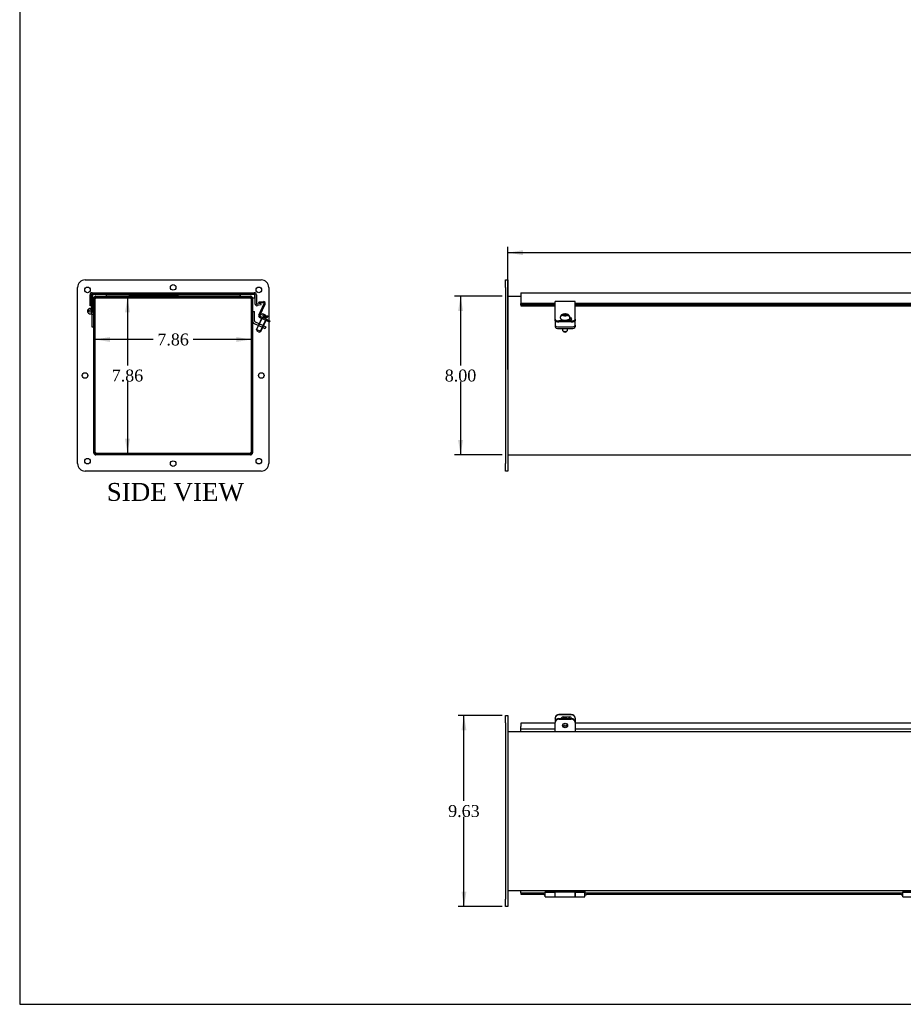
# Model space of a CAD drawing. Header units: inches. Extents: x 1 to 150, y -1 to 99.
# Tile 1 of 9: x 1 to 45, y 0 to 50. Entities that reach past the tile are written whole.
import ezdxf
from ezdxf.enums import TextEntityAlignment as Align
from ezdxf.lldxf.tags import DXFTag

# ---------------------------------------------------------------- set-up
doc = ezdxf.new("R2010")
doc.units = ezdxf.units.IN
doc.header["$MEASUREMENT"] = 0
for name, color, linetype in [('COM40176', 7, 'Continuous'), ('COM52631', 7, 'Continuous'), ('COM70666-3', 7, 'Continuous'), ('COM70693-17', 7, 'Continuous'), ('COM70694-17', 7, 'Continuous'), ('COM70695-3', 7, 'Continuous'), ('Default', 7, 'Continuous'), ('GSK10522', 7, 'Continuous'), ('GSK11095', 7, 'Continuous'), ('HNG86641-1', 7, 'Continuous'), ('HNG86641-2', 7, 'Continuous'), ('HNG86641-3', 7, 'Continuous'), ('QLB30081', 7, 'Continuous'), ('SCS19420', 7, 'Continuous')]:
    doc.layers.add(name, color=color, linetype=linetype)
doc.styles.add('SEACAD_Times_New_Roman', font='times.ttf')
tags = doc.linetypes.add('HIDDEN2', pattern=[0.1875, 0.125, -0.0625]).pattern_tags.tags
tags[6:7] = [DXFTag(74, 4), DXFTag(75, 0), DXFTag(340, '0'), DXFTag(46, 0.0), DXFTag(50, 0.0), DXFTag(44, 0.0), DXFTag(45, 0.0)]
tags[4:5] = [DXFTag(74, 4), DXFTag(75, 0), DXFTag(340, '0'), DXFTag(46, 0.0), DXFTag(50, 0.0), DXFTag(44, 0.0), DXFTag(45, 0.0)]
doc.dimstyles.new('HAMMOND_(STH_-_120x80)', dxfattribs={"dimtxt": 0.6, "dimasz": 0.75, "dimexe": 0.3, "dimexo": 0.3, "dimgap": 0.15, "dimtad": 0, "dimtih": 1, "dimtoh": 1, "dimzin": 0, "dimdsep": 46, "dimtxsty": 'SEACAD_Times_New_Roman', "dimblk1": '_SE_FILLED', "dimblk2": '_SE_FILLED', "dimsah": 1, "dimcen": 0.3, "dimadec": 0, "dimazin": 0, "dimtfac": 0.8, "dimtofl": 0, "dimtmove": 0, "dimatfit": 3, "dimfxl": 1, "dimtolj": 1, "dimtzin": 0, "dimarcsym": 0})

# ---------------------------------------------------------------- blocks, each defined once
blk = doc.blocks.new('SE')
at = {"layer": 'COM40176', "color": 7, "linetype": 'Continuous'}
for p, q in [((27.602, 35.578), (27.602, 35.701)), ((28.602, 35.701), (27.602, 35.701)), ((27.602, 34.998), (27.602, 35.578)), ((28.602, 35.578), (28.602, 35.701)), ((28.602, 34.998), (28.602, 35.578)), ((27.602, 34.96), (27.602, 34.998)), ((27.602, 34.811), (27.602, 34.96)), ((27.602, 34.76), (27.602, 34.811)), ((28.414, 34.732), (27.79, 34.732)), ((28.208, 34.778), (28.306, 34.778)), ((28.602, 34.96), (28.602, 34.998)), ((28.602, 34.811), (28.602, 34.96)), ((28.602, 34.811), (28.602, 34.76)), ((28.414, 34.68), (27.79, 34.68))]:
    blk.add_line(p, q, dxfattribs=at)
for centre, major_axis, start_param, end_param in [((27.79, 34.811), (-0.188, 0), 0, 1.570796), ((27.79, 34.76), (0.188, 0), 3.141593, 4.712389), ((28.025, 34.838), (0.14, 0), 3.302527, 4.422865), ((28.025, 34.786), (0.14, 0), -3.657596, -3.591638), ((28.306, 34.838), (-0.14, 0), 1.570796, 4.449588), ((28.306, 34.786), (-0.14, 0), 3.591638, 4.539235), ((28.414, 34.811), (-0.188, 0), 1.570796, 3.141593), ((28.414, 34.76), (0.188, 0), 4.712389, 6.283185)]:
    blk.add_ellipse(centre, major_axis=major_axis, ratio=0.422618, start_param=start_param, end_param=end_param, dxfattribs=at)
at = {"layer": 'COM52631', "color": 7, "linetype": 'Continuous'}
for p, q in [((27.602, 34.727), (27.602, 34.76)), ((27.602, 34.727), (27.602, 34.684)), ((28.602, 34.76), (28.602, 34.727)), ((28.602, 34.684), (28.602, 34.727)), ((27.602, 34.684), (27.602, 34.511)), ((27.602, 34.511), (27.602, 34.425)), ((27.79, 34.432), (28.414, 34.432)), ((27.79, 34.346), (28.414, 34.346)), ((28.602, 34.511), (28.602, 34.684)), ((28.602, 34.511), (28.602, 34.425))]:
    blk.add_line(p, q, dxfattribs=at)
for centre, start_param, end_param in [((27.79, 34.511), 0, 1.570796), ((27.79, 34.425), 0, 1.570796), ((28.414, 34.511), 1.570796, 3.141593), ((28.414, 34.425), 1.570796, 3.141593)]:
    blk.add_ellipse(centre, major_axis=(-0.188, 0), ratio=0.422618, start_param=start_param, end_param=end_param, dxfattribs=at)
at = {"layer": 'COM70666-3', "color": 7, "linetype": 'Continuous'}
for p, q in [((25.102, 36.793), (25.227, 36.793)), ((25.102, 36.418), (25.102, 36.793)), ((25.227, 36.793), (25.227, 36.418)), ((25.102, 36.418), (25.102, 27.543)), ((25.227, 36.418), (25.227, 27.543)), ((25.102, 27.168), (25.102, 27.543)), ((25.227, 27.543), (25.227, 27.168)), ((25.227, 27.168), (25.102, 27.168))]:
    blk.add_line(p, q, dxfattribs=at)
at = {"layer": 'COM70693-17', "color": 7, "linetype": 'Continuous'}
for p, q in [((25.227, 35.98), (25.868, 35.98)), ((25.227, 27.98), (84.977, 27.98))]:
    blk.add_line(p, q, dxfattribs=at)
at = {"layer": 'COM70694-17', "color": 7, "linetype": 'Continuous'}
for p, q in [((25.868, 36.152), (25.868, 36.044)), ((25.868, 36.152), (84.336, 36.152)), ((25.868, 36.044), (25.868, 35.613)), ((25.868, 35.543), (25.868, 35.613)), ((27.602, 35.613), (25.868, 35.613)), ((27.602, 35.543), (25.868, 35.543)), ((25.868, 35.543), (25.868, 35.499)), ((25.868, 35.499), (25.868, 35.496)), ((25.868, 35.496), (27.602, 35.496)), ((45.602, 35.613), (28.602, 35.613)), ((45.602, 35.543), (28.602, 35.543)), ((28.602, 35.496), (45.602, 35.496))]:
    blk.add_line(p, q, dxfattribs=at)
at = {"layer": 'SCS19420', "color": 7, "linetype": 'Continuous'}
for p, q in [((27.862, 34.91), (27.862, 34.883)), ((27.977, 34.783), (27.977, 34.782)), ((27.987, 35.004), (28.042, 35.004)), ((28.042, 35.034), (27.988, 35.034)), ((28.042, 35.034), (28.067, 35.045)), ((28.042, 35.004), (28.042, 35.034)), ((28.067, 34.994), (28.042, 35.004)), ((28.067, 35.072), (28.067, 35.067)), ((28.067, 35.067), (28.067, 35.045)), ((28.067, 35.045), (28.067, 34.994)), ((28.137, 35.004), (28.067, 35.004)), ((28.067, 34.994), (28.067, 34.97)), ((28.067, 34.97), (28.067, 34.966)), ((28.126, 34.983), (28.076, 34.983)), ((28.076, 34.983), (28.076, 34.966)), ((28.126, 34.966), (28.126, 34.983)), ((28.137, 35.067), (28.137, 35.072)), ((28.137, 35.045), (28.137, 35.067)), ((28.137, 34.994), (28.137, 35.045)), ((28.137, 35.045), (28.162, 35.034)), ((28.162, 35.004), (28.137, 34.994)), ((28.137, 34.97), (28.137, 34.994)), ((28.137, 34.966), (28.137, 34.97)), ((28.217, 35.034), (28.162, 35.034)), ((28.162, 35.034), (28.162, 35.004)), ((28.162, 35.004), (28.218, 35.004)), ((28.227, 34.778), (28.227, 34.783)), ((28.342, 34.883), (28.342, 34.91)), ((27.977, 34.346), (27.977, 34.253)), ((27.992, 34.228), (28.045, 34.185)), ((28.16, 34.185), (28.213, 34.228)), ((28.227, 34.253), (28.227, 34.346))]:
    blk.add_line(p, q, dxfattribs=at)
for centre, radius, start, end in [((27.942, 34.938), 0.0735, 149.9293, 161.3205), ((27.984, 34.88), 0.124, 88.5198, 148.2838), ((27.984, 34.91), 0.124, 88.2628, 148.3529), ((28.102, 33.177), 1.895, 88.9416, 91.0584), ((28.102, 32.256), 2.71, 89.26, 90.74), ((28.22, 34.909), 0.125, 31.9987, 91.3856), ((28.221, 34.881), 0.124, 31.5487, 91.6477), ((28.262, 34.938), 0.0735, 18.6805, 30.0697)]:
    blk.add_arc(centre, radius, start, end, dxfattribs=at)
for centre, major_axis, start_param, end_param in [((28.102, 34.951), (0.231, 0), 3.027001, 3.243651), ((28.102, 34.951), (-0.231, 0), 3.039534, 3.256184), ((28.102, 34.253), (-0.125, 0), 0, 3.141593), ((28.102, 34.198), (0.065, 0), 3.626705, 5.798073)]:
    blk.add_ellipse(centre, major_axis=major_axis, ratio=0.422618, start_param=start_param, end_param=end_param, dxfattribs=at)
for points, knots in [([(27.862, 34.883), (27.863, 34.877), (27.863, 34.867), (27.871, 34.848), (27.884, 34.831), (27.904, 34.814), (27.929, 34.8), (27.961, 34.787), (27.996, 34.777), (28.034, 34.771), (28.074, 34.767), (28.114, 34.766), (28.155, 34.769), (28.193, 34.774), (28.23, 34.783), (28.263, 34.794), (28.291, 34.808), (28.314, 34.824), (28.33, 34.843), (28.34, 34.862), (28.343, 34.876), (28.342, 34.883), (28.342, 34.884)], [0, 0, 0, 0, 0.0314968, 0.0780348, 0.1259073, 0.1778153, 0.2334197, 0.2900735, 0.346189, 0.4017558, 0.4569688, 0.5120133, 0.567049, 0.6221908, 0.6775999, 0.7334918, 0.7901479, 0.8478446, 0.8987181, 0.9454659, 0.9901497, 0.9938703, 0.9938703, 0.9938703, 0.9938703]), ([(28.329, 34.971), (28.325, 34.979), (28.316, 34.994), (28.298, 35.015), (28.276, 35.034), (28.249, 35.05), (28.218, 35.063), (28.182, 35.073), (28.143, 35.079), (28.103, 35.081), (28.063, 35.079), (28.024, 35.073), (27.986, 35.063), (27.953, 35.049), (27.924, 35.031), (27.901, 35.01), (27.883, 34.985), (27.87, 34.958), (27.863, 34.932), (27.863, 34.917), (27.863, 34.91)], [0.0958088, 0.0958088, 0.0958088, 0.0958088, 0.1344576, 0.1781801, 0.2233189, 0.271753, 0.3253896, 0.3839445, 0.4424351, 0.4995576, 0.5564035, 0.6142762, 0.6748626, 0.7335657, 0.7862632, 0.8345932, 0.8808801, 0.9262522, 0.9712833, 1, 1, 1, 1]), ([(27.878, 34.945), (27.877, 34.943), (27.876, 34.941), (27.873, 34.939), (27.873, 34.939), (27.872, 34.941)], [0, 0, 0, 0, 0.5, 0.5, 1, 1, 1, 1]), ([(28.332, 34.941), (28.332, 34.939), (28.331, 34.939), (28.329, 34.941), (28.328, 34.943), (28.326, 34.945)], [0, 0, 0, 0, 0.5, 0.5, 1, 1, 1, 1]), ([(28.342, 34.91), (28.342, 34.921), (28.34, 34.939), (28.335, 34.957), (28.331, 34.965)], [0, 0, 0, 0, 0.04548396, 0.08634416, 0.08634416, 0.08634416, 0.08634416])]:
    blk.add_open_spline(points, degree=3, knots=knots, dxfattribs=at)
blk = doc.blocks.new('SE1')
at = {"layer": 'COM40176', "color": 7, "linetype": 'Continuous'}
for p, q in [((28.414, 14.911), (27.79, 14.911)), ((28.414, 14.887), (27.79, 14.887)), ((27.602, 14.717), (27.602, 14.741)), ((27.602, 14.717), (27.602, 14.54)), ((28.025, 14.788), (28.306, 14.788)), ((28.602, 14.741), (28.602, 14.717)), ((28.602, 14.717), (28.602, 14.54))]:
    blk.add_line(p, q, dxfattribs=at)
for centre, major_axis, start_param, end_param in [((27.79, 14.741), (-0.188, 0), 4.712389, 6.283185), ((27.79, 14.717), (0.188, 0), 1.570796, 3.141593), ((28.414, 14.741), (-0.188, 0), 3.141593, 4.712389), ((28.414, 14.717), (0.188, 0), 0, 1.570796), ((28.025, 14.66), (0.14, 0), 1.570796, 2.738543), ((28.306, 14.66), (-0.14, 0), 3.53534, 4.712389)]:
    blk.add_ellipse(centre, major_axis=major_axis, ratio=0.906308, start_param=start_param, end_param=end_param, dxfattribs=at)
at = {"layer": 'COM52631', "color": 7, "linetype": 'Continuous'}
for p, q in [((27.602, 14.54), (27.602, 14.5)), ((27.602, 14.129), (27.602, 14.5)), ((27.79, 14.71), (28.414, 14.71)), ((27.79, 14.67), (28.414, 14.67)), ((28.602, 14.54), (28.602, 14.5)), ((28.602, 14.5), (28.602, 14.129)), ((27.602, 14.047), (27.602, 14.129)), ((28.602, 14.129), (28.602, 14.047))]:
    blk.add_line(p, q, dxfattribs=at)
for centre, start_param, end_param in [((27.79, 14.54), 4.712389, 6.283185), ((27.79, 14.5), 4.712389, 6.283185), ((28.414, 14.54), 3.141593, 4.712389), ((28.414, 14.5), 3.141593, 4.712389)]:
    blk.add_ellipse(centre, major_axis=(-0.188, 0), ratio=0.906308, start_param=start_param, end_param=end_param, dxfattribs=at)
at = {"layer": 'COM70666-3', "color": 7, "linetype": 'Continuous'}
for p, q in [((25.102, 14.484), (25.102, 14.859)), ((25.102, 14.859), (25.227, 14.859)), ((25.102, 14.484), (25.102, 5.609)), ((25.227, 14.859), (25.227, 14.484)), ((25.227, 14.484), (25.227, 5.609)), ((25.102, 5.234), (25.102, 5.609)), ((25.227, 5.609), (25.227, 5.234)), ((25.227, 5.234), (25.102, 5.234))]:
    blk.add_line(p, q, dxfattribs=at)
at = {"layer": 'COM70693-17', "color": 7, "linetype": 'Continuous'}
for p, q in [((25.227, 14.047), (84.977, 14.047)), ((25.227, 6.047), (84.977, 6.047))]:
    blk.add_line(p, q, dxfattribs=at)
at = {"layer": 'COM70694-17', "color": 7, "linetype": 'Continuous'}
for p, q in [((27.602, 14.471), (25.868, 14.471)), ((25.868, 14.471), (25.868, 14.297)), ((45.602, 14.471), (28.602, 14.471)), ((25.868, 14.163), (25.868, 14.297)), ((27.602, 14.163), (25.868, 14.163)), ((45.602, 14.163), (28.602, 14.163)), ((25.868, 5.932), (27.072, 5.932)), ((25.868, 5.932), (25.868, 5.86)), ((25.868, 5.86), (27.028, 5.86)), ((27.072, 5.932), (27.09, 5.932)), ((27.072, 5.932), (27.072, 5.93)), ((29.115, 5.932), (29.132, 5.932)), ((29.132, 5.932), (45.072, 5.932)), ((29.132, 5.93), (29.132, 5.932)), ((29.177, 5.86), (45.028, 5.86)), ((45.072, 5.932), (45.09, 5.932)), ((45.072, 5.932), (45.072, 5.93))]:
    blk.add_line(p, q, dxfattribs=at)
at = {"layer": 'GSK11095', "color": 7, "linetype": 'Continuous'}
for p, q in [((25.868, 14.047), (25.868, 14.163)), ((25.868, 5.932), (25.868, 6.047))]:
    blk.add_line(p, q, dxfattribs=at)
at = {"layer": 'HNG86641-1', "color": 7, "linetype": 'Continuous'}
for p, q in [((27.606, 5.732), (27.606, 5.963)), ((28.598, 5.963), (28.598, 5.732)), ((27.598, 5.932), (27.606, 5.932)), ((27.606, 5.732), (28.598, 5.732)), ((28.598, 5.932), (28.606, 5.932))]:
    blk.add_line(p, q, dxfattribs=at)
at = {"layer": 'HNG86641-2', "color": 7, "linetype": 'Continuous'}
for p, q in [((27.102, 6.047), (27.102, 5.972)), ((27.102, 5.972), (27.102, 5.953)), ((27.102, 5.972), (29.102, 5.972)), ((27.102, 5.732), (27.102, 5.953)), ((27.102, 5.953), (27.598, 5.953)), ((28.606, 5.963), (27.598, 5.963)), ((27.598, 5.963), (27.598, 5.953)), ((27.598, 5.732), (27.598, 5.953)), ((28.606, 5.953), (28.606, 5.963)), ((28.606, 5.953), (29.102, 5.953)), ((28.606, 5.953), (28.606, 5.732)), ((29.102, 6.047), (29.102, 5.972)), ((29.102, 5.972), (29.102, 5.953)), ((29.102, 5.732), (29.102, 5.953)), ((45.102, 6.047), (45.102, 5.972)), ((45.102, 5.972), (45.102, 5.953)), ((45.102, 5.972), (47.102, 5.972)), ((45.102, 5.732), (45.102, 5.953)), ((45.102, 5.953), (45.598, 5.953)), ((27.102, 5.732), (27.598, 5.732)), ((28.606, 5.732), (29.102, 5.732)), ((45.102, 5.732), (45.598, 5.732))]:
    blk.add_line(p, q, dxfattribs=at)
at = {"layer": 'HNG86641-3', "color": 7, "linetype": 'Continuous'}
for p, q in [((27.102, 5.932), (27.09, 5.932)), ((27.09, 5.807), (27.102, 5.807)), ((27.606, 5.932), (27.598, 5.932)), ((27.598, 5.807), (27.606, 5.807)), ((28.606, 5.932), (28.598, 5.932)), ((28.598, 5.807), (28.606, 5.807)), ((29.115, 5.932), (29.102, 5.932)), ((29.102, 5.807), (29.115, 5.807)), ((45.102, 5.932), (45.09, 5.932)), ((45.09, 5.807), (45.102, 5.807))]:
    blk.add_line(p, q, dxfattribs=at)
for centre, start, end in [((27.09, 5.87), 90, 180), ((27.09, 5.87), 180, 270), ((29.115, 5.87), 270, 90), ((45.09, 5.87), 90, 180), ((45.09, 5.87), 180, 270)]:
    blk.add_arc(centre, 0.0625, start, end, dxfattribs=at)
at = {"layer": 'SCS19420', "color": 7, "linetype": 'Continuous'}
for centre, major_axis in [((28.102, 14.351), (-0.125, 0)), ((28.102, 14.326), (0.065, 0))]:
    blk.add_ellipse(centre, major_axis=major_axis, ratio=0.906308, dxfattribs=at)
for centre, major_axis, start_param, end_param in [((28.102, 14.635), (-0.125, 0), 3.873413, 5.551365), ((28.102, 14.647), (0.24, 0), 0.295405, 0.703549)]:
    blk.add_ellipse(centre, major_axis=major_axis, ratio=0.906308, start_param=start_param, end_param=end_param, dxfattribs=at)
blk.add_open_spline([(28.336, 14.71), (28.335, 14.717), (28.329, 14.736), (28.318, 14.762), (28.306, 14.781), (28.301, 14.788)], degree=3, knots=[0.0702164, 0.0702164, 0.0702164, 0.0702164, 0.0960753, 0.1499575, 0.1866086, 0.1866086, 0.1866086, 0.1866086], dxfattribs=at)
blk = doc.blocks.new('SE3')
at = {"layer": 'COM40176', "color": 7, "linetype": 'HIDDEN2'}
for p, q in [((12.679, 35.022), (12.95, 35.602)), ((12.916, 35.7), (12.691, 35.681)), ((12.696, 35.624), (12.691, 35.681)), ((12.921, 35.644), (12.696, 35.624)), ((12.731, 34.998), (13.001, 35.578)), ((13.039, 34.76), (12.721, 34.908)), ((13.063, 34.811), (12.745, 34.96)), ((12.855, 34.845), (12.879, 34.897)), ((13.182, 34.693), (13.039, 34.76)), ((13.063, 34.811), (13.182, 34.756)), ((13.11, 34.727), (13.134, 34.778))]:
    blk.add_line(p, q, dxfattribs=at)
at = {"layer": 'COM40176', "color": 7, "linetype": 'Continuous'}
for p, q in [((13.182, 34.756), (13.233, 34.732)), ((13.233, 34.732), (13.209, 34.68)), ((13.209, 34.68), (13.182, 34.693))]:
    blk.add_line(p, q, dxfattribs=at)
at = {"layer": 'COM40176', "color": 7, "linetype": 'HIDDEN2'}
for centre, radius, start, end in [((12.923, 35.615), 0.086, 335, 95), ((12.923, 35.615), 0.029, 335, 95), ((12.757, 34.986), 0.086, 155, 245), ((12.757, 34.986), 0.029, 155, 245)]:
    blk.add_arc(centre, radius, start, end, dxfattribs=at)
at = {"layer": 'COM52631', "color": 7, "linetype": 'HIDDEN2'}
for p, q in [((12.369, 35.199), (12.464, 35.199)), ((12.464, 34.727), (12.464, 35.199)), ((12.452, 34.598), (12.822, 34.425)), ((12.492, 34.684), (12.862, 34.511)), ((12.709, 34.582), (12.669, 34.496)), ((12.822, 34.425), (12.992, 34.346)), ((12.862, 34.511), (13.032, 34.432)), ((12.862, 34.406), (12.902, 34.492)), ((13.032, 34.432), (12.992, 34.346))]:
    blk.add_line(p, q, dxfattribs=at)
for radius in [0.143, 0.048]:
    blk.add_arc((12.512, 34.727), radius, 180, 245, dxfattribs=at)
at = {"layer": 'COM70666-3', "color": 7, "linetype": 'Continuous'}
for p, q in [((3.932, 36.793), (12.807, 36.793)), ((3.557, 27.543), (3.557, 36.418)), ((13.182, 36.418), (13.182, 27.543)), ((4.401, 28.074), (4.401, 35.886)), ((4.463, 35.949), (12.275, 35.949)), ((12.338, 35.886), (12.338, 28.074)), ((12.275, 28.012), (4.463, 28.012)), ((12.807, 27.168), (3.932, 27.168))]:
    blk.add_line(p, q, dxfattribs=at)
for centre in [(4.057, 36.293), (8.369, 36.418), (12.682, 36.293), (3.932, 31.98), (12.807, 31.98), (4.057, 27.668), (12.682, 27.668), (8.369, 27.543)]:
    blk.add_circle(centre, 0.141, dxfattribs=at)
for centre, radius, start, end in [((3.932, 36.418), 0.375, 90, 180), ((12.807, 36.418), 0.375, 0, 90), ((4.463, 35.886), 0.0625, 90, 180), ((12.275, 35.886), 0.0625, 0, 90), ((4.463, 28.074), 0.0625, 180, 270), ((12.275, 28.074), 0.0625, 270, 0), ((3.932, 27.543), 0.375, 180, 270), ((12.807, 27.543), 0.375, 270, 0)]:
    blk.add_arc(centre, radius, start, end, dxfattribs=at)
at = {"layer": 'COM70693-17', "color": 7, "linetype": 'HIDDEN2'}
for p, q in [((4.369, 28.088), (4.369, 35.872)), ((4.477, 35.98), (4.994, 35.98)), ((4.994, 35.949), (4.994, 35.98)), ((11.744, 35.98), (12.261, 35.98)), ((11.744, 35.949), (11.744, 35.98)), ((12.369, 35.872), (12.369, 28.088)), ((12.261, 27.98), (4.477, 27.98))]:
    blk.add_line(p, q, dxfattribs=at)
at = {"layer": 'COM70693-17', "color": 7, "linetype": 'Continuous'}
for p, q in [((4.441, 28.088), (4.441, 35.872)), ((4.477, 35.908), (4.994, 35.908)), ((4.994, 35.908), (4.994, 35.949)), ((11.744, 35.908), (11.744, 35.949)), ((11.744, 35.908), (12.261, 35.908)), ((12.297, 35.872), (12.297, 28.088)), ((12.261, 28.052), (4.477, 28.052))]:
    blk.add_line(p, q, dxfattribs=at)
at = {"layer": 'COM70693-17', "color": 7, "linetype": 'HIDDEN2'}
for centre, start, end in [((4.477, 35.872), 90, 180), ((12.261, 35.872), 0, 90), ((4.477, 28.088), 180, 270), ((12.261, 28.088), 270, 0)]:
    blk.add_arc(centre, 0.108, start, end, dxfattribs=at)
at = {"layer": 'COM70693-17', "color": 7, "linetype": 'Continuous'}
for centre, start, end in [((4.477, 35.872), 90, 180), ((12.261, 35.872), 0, 90), ((4.477, 28.088), 180, 270), ((12.261, 28.088), 270, 0)]:
    blk.add_arc(centre, 0.036, start, end, dxfattribs=at)
at = {"layer": 'COM70694-17', "color": 7, "linetype": 'HIDDEN2'}
for p, q in [((4.183, 35.496), (4.183, 36.044)), ((4.255, 35.496), (4.255, 36.044)), ((4.291, 36.152), (12.45, 36.152)), ((4.291, 36.08), (12.45, 36.08)), ((12.486, 36.044), (12.486, 35.604)), ((12.558, 36.044), (12.558, 35.604)), ((4.255, 35.526), (4.183, 35.526)), ((4.255, 35.496), (4.183, 35.496)), ((12.776, 35.613), (12.602, 35.569)), ((12.793, 35.543), (12.62, 35.499)), ((12.793, 35.543), (12.776, 35.613))]:
    blk.add_line(p, q, dxfattribs=at)
for centre, radius, start, end in [((4.291, 36.044), 0.108, 90, 180), ((4.291, 36.044), 0.036, 90, 180), ((12.45, 36.044), 0.108, 0, 90), ((12.45, 36.044), 0.036, 0, 90), ((12.594, 35.604), 0.108, 180, 284), ((12.594, 35.604), 0.036, 180, 284)]:
    blk.add_arc(centre, radius, start, end, dxfattribs=at)
at = {"layer": 'COM70695-3', "color": 7, "linetype": 'HIDDEN2'}
for p, q in [((11.713, 35.98), (5.025, 35.98)), ((5.025, 35.98), (5.025, 35.949)), ((11.713, 35.98), (11.713, 35.949))]:
    blk.add_line(p, q, dxfattribs=at)
at = {"layer": 'COM70695-3', "color": 7, "linetype": 'Continuous'}
for p, q in [((5.025, 35.949), (5.025, 35.908)), ((11.713, 35.908), (5.025, 35.908)), ((11.713, 35.949), (11.713, 35.908))]:
    blk.add_line(p, q, dxfattribs=at)
at = {"layer": 'GSK10522', "color": 7, "linetype": 'HIDDEN2'}
for p, q in [((12.089, 35.95), (4.65, 35.95)), ((4.4, 35.7), (4.4, 28.261)), ((12.339, 28.261), (12.339, 35.7)), ((4.65, 28.011), (12.089, 28.011))]:
    blk.add_line(p, q, dxfattribs=at)
for centre, start, end in [((4.65, 35.7), 146.5119, 180), ((4.65, 35.7), 90, 129.6461), ((12.089, 35.7), 50.3539, 90), ((12.089, 35.7), 0, 33.4882), ((4.65, 28.261), 180, 213.4881), ((4.65, 28.261), 236.7201, 270), ((12.089, 28.261), 270, 303.2799), ((12.089, 28.261), 326.5118, 0)]:
    blk.add_arc(centre, 0.25, start, end, dxfattribs=at)
at = {"layer": 'GSK10522', "color": 7, "linetype": 'Continuous'}
for centre, start, end in [((4.65, 35.7), 129.6461, 146.5119), ((12.089, 35.7), 33.4882, 50.3539), ((4.65, 28.261), 213.4881, 236.7201), ((12.089, 28.261), 303.2799, 326.5118)]:
    blk.add_arc(centre, 0.25, start, end, dxfattribs=at)
at = {"layer": 'GSK11095', "color": 7, "linetype": 'HIDDEN2'}
for p, q in [((5.005, 36.08), (4.255, 36.08)), ((4.255, 36.08), (4.255, 35.892)), ((4.255, 35.892), (4.447, 35.892)), ((5.005, 35.949), (5.005, 36.08)), ((5.005, 35.949), (5.005, 36.08)), ((5.005, 36.08), (5.005, 36.08)), ((5.005, 36.08), (11.736, 36.08)), ((12.486, 36.08), (11.736, 36.08)), ((11.736, 36.08), (11.736, 35.949)), ((11.736, 36.08), (11.736, 36.08)), ((11.736, 35.949), (11.736, 36.08)), ((12.291, 35.892), (12.486, 35.892)), ((12.486, 35.892), (12.486, 36.08))]:
    blk.add_line(p, q, dxfattribs=at)
at = {"layer": 'GSK11095', "color": 7, "linetype": 'Continuous'}
for p, q in [((4.447, 35.892), (5.005, 35.892)), ((5.005, 35.892), (5.005, 35.949)), ((5.005, 35.892), (5.005, 35.949)), ((5.005, 35.892), (5.005, 35.892)), ((5.005, 35.892), (11.736, 35.892)), ((11.736, 35.949), (11.736, 35.892)), ((11.736, 35.892), (11.736, 35.949)), ((11.736, 35.892), (12.291, 35.892)), ((11.736, 35.892), (11.736, 35.892))]:
    blk.add_line(p, q, dxfattribs=at)
at = {"layer": 'HNG86641-1', "color": 7, "linetype": 'HIDDEN2'}
for p, q in [((4.33, 36.039), (4.255, 36.039)), ((4.33, 35.386), (4.33, 36.039)), ((4.218, 35.283), (4.249, 35.351)), ((4.255, 35.496), (4.255, 35.386)), ((4.33, 35.386), (4.255, 35.386)), ((4.255, 35.386), (4.255, 35.226)), ((4.33, 35.226), (4.33, 35.386))]:
    blk.add_line(p, q, dxfattribs=at)
blk.add_arc((4.192, 35.226), 0.138, 307.1017, 0, dxfattribs=at)
at = {"layer": 'HNG86641-2', "color": 7, "linetype": 'HIDDEN2'}
for p, q in [((4.294, 35.019), (4.254, 35.237)), ((4.327, 35.251), (4.369, 35.026)), ((4.229, 35.175), (4.275, 35.116)), ((4.285, 35.066), (4.362, 35.066)), ((4.294, 34.413), (4.294, 35.019)), ((4.369, 34.413), (4.294, 34.413))]:
    blk.add_line(p, q, dxfattribs=at)
blk.add_arc((4.192, 35.226), 0.137, 10.5452, 307.1017, dxfattribs=at)
at = {"layer": 'HNG86641-3', "color": 7, "linetype": 'HIDDEN2'}
blk.add_circle((4.192, 35.226), 0.0625, dxfattribs=at)
at = {"layer": 'QLB30081', "color": 7, "linetype": 'HIDDEN2'}
for p, q in [((6.13, 36.05), (6.13, 36.08)), ((6.505, 36.05), (6.13, 36.05)), ((8.255, 36.05), (6.505, 36.05)), ((7.11, 36.051), (7.11, 36.039)), ((7.113, 36.051), (7.113, 36.039)), ((7.17, 36.04), (7.113, 36.04)), ((7.114, 36.051), (7.114, 36.05)), ((7.114, 36.04), (7.114, 36.05)), ((7.114, 36.04), (7.114, 36.039)), ((7.137, 36.051), (7.137, 36.039)), ((7.142, 36.04), (7.142, 36.05)), ((7.16, 36.04), (7.16, 36.05)), ((7.17, 36.04), (7.17, 36.05)), ((7.172, 36.04), (7.172, 36.05)), ((7.177, 36.04), (7.19, 36.04)), ((7.179, 36.04), (7.179, 36.05)), ((7.183, 36.04), (7.183, 36.05)), ((7.195, 36.051), (7.195, 36.039)), ((7.347, 36.04), (7.195, 36.04)), ((7.21, 36.04), (7.21, 36.05)), ((7.219, 36.051), (7.219, 36.039)), ((7.221, 36.04), (7.221, 36.05)), ((7.225, 36.04), (7.225, 36.05)), ((7.237, 36.04), (7.237, 36.05)), ((7.262, 36.04), (7.262, 36.05)), ((7.28, 36.04), (7.28, 36.05)), ((7.288, 36.04), (7.288, 36.05)), ((7.301, 36.04), (7.301, 36.05)), ((7.302, 36.04), (7.302, 36.05)), ((7.314, 36.04), (7.314, 36.05)), ((7.315, 36.04), (7.315, 36.05)), ((7.318, 36.04), (7.318, 36.05)), ((7.32, 36.039), (7.32, 36.051)), ((7.323, 36.039), (7.323, 36.051)), ((7.332, 36.04), (7.332, 36.05)), ((7.336, 36.04), (7.332, 36.04)), ((7.339, 36.04), (7.339, 36.05)), ((7.342, 36.04), (7.342, 36.05)), ((7.342, 36.04), (7.36, 36.04)), ((7.347, 36.039), (7.347, 36.051)), ((7.36, 36.04), (7.36, 36.05)), ((8.63, 36.05), (8.255, 36.05)), ((8.63, 36.05), (8.63, 36.08))]:
    blk.add_line(p, q, dxfattribs=at)
at = {"layer": 'SCS19420', "color": 7, "linetype": 'HIDDEN2'}
for p, q in [((12.844, 34.914), (12.56, 34.306)), ((12.571, 34.276), (12.863, 34.904)), ((12.764, 35.011), (12.752, 34.984)), ((12.757, 34.189), (13.05, 34.817)), ((12.787, 34.2), (13.07, 34.808)), ((12.844, 34.914), (12.863, 34.904)), ((12.886, 35.004), (12.918, 35.072)), ((12.886, 35.004), (12.947, 34.976)), ((12.912, 34.942), (12.931, 34.983)), ((12.958, 34.921), (12.912, 34.942)), ((12.918, 35.072), (12.929, 35.067)), ((12.929, 35.067), (13, 35.034)), ((12.977, 35.045), (12.949, 34.986)), ((12.958, 34.921), (12.977, 34.962)), ((13.003, 34.9), (12.958, 34.921)), ((13, 35.034), (12.972, 34.975)), ((12.977, 34.962), (13.022, 34.941)), ((13.003, 34.9), (13.022, 34.941)), ((13.048, 34.879), (13.003, 34.9)), ((13.022, 34.941), (13.053, 34.926)), ((13.036, 34.945), (13.063, 35.004)), ((13.048, 34.879), (13.067, 34.92)), ((13.07, 34.808), (13.05, 34.817)), ((13.053, 34.926), (13.113, 34.898)), ((13.058, 34.935), (13.086, 34.994)), ((13.063, 35.004), (13.137, 34.97)), ((13.113, 34.898), (13.144, 34.966)), ((13.137, 34.97), (13.144, 34.966)), ((12.787, 34.2), (12.56, 34.306)), ((12.56, 34.306), (12.589, 34.226)), ((12.589, 34.226), (12.707, 34.171)), ((12.707, 34.171), (12.787, 34.2))]:
    blk.add_line(p, q, dxfattribs=at)
at = {"layer": 'SCS19420', "color": 7, "linetype": 'Continuous'}
blk.add_line((13.187, 34.781), (13.199, 34.808), dxfattribs=at)
at = {"layer": 'SCS19420', "color": 7, "linetype": 'HIDDEN2'}
for centre, radius, start, end in [((12.774, 34.973), 0.025, 155, 245), ((12.873, 34.961), 0.12, 68.0545, 155), ((12.981, 34.971), 0.035, 155, 171.6015), ((20.4, 50.929), 17.609, 244.9578, 245.0656), ((12.981, 34.971), 0.01, 155, 245), ((13.026, 34.95), 0.01, 245, 335), ((13.026, 34.95), 0.035, 318.3985, 335), ((13.091, 34.859), 0.12, 40.7035, 65), ((13.164, 34.792), 0.025, 245, 314.5899)]:
    blk.add_arc(centre, radius, start, end, dxfattribs=at)
at = {"layer": 'SCS19420', "color": 7, "linetype": 'Continuous'}
for centre, radius, start, end in [((13.091, 34.859), 0.12, 335, 40.7035), ((13.164, 34.792), 0.025, 314.5899, 335)]:
    blk.add_arc(centre, radius, start, end, dxfattribs=at)
blk = doc.blocks.new('DMBLK315')
at = {"layer": 'Default', "linetype": 'Continuous', "transparency": 16777216}
for points in [[(5.191, 33.921), (4.441, 33.796), (5.191, 33.671)], [(11.547, 33.921), (11.547, 33.671), (12.297, 33.796)]]:
    blk.add_hatch(color=7, dxfattribs=at).paths.add_polyline_path(points)
at = {"layer": 'Default', "color": 7, "linetype": 'Continuous', "transparency": 16777216}
for p, q in [((7.363, 33.796), (4.441, 33.796)), ((12.297, 33.796), (9.375, 33.796))]:
    blk.add_line(p, q, dxfattribs=at)
at = {"layer": 'Default', "color": 7, "linetype": 'Continuous', "transparency": 16777216, "style": 'SEACAD_Times_New_Roman'}
blk.add_text('7.86', height=0.6, dxfattribs=at).set_placement((7.573, 34.096), align=Align.TOP_LEFT)
blk = doc.blocks.new('_SE_FILLED')
at = {"color": 0}
blk.add_line((0, 0), (-1, 0), dxfattribs=at)
blk.add_solid([(0, 0), (-1, -0.1665), (-1, 0.1665), (0, 0)], dxfattribs=at)
blk = doc.blocks.new('DMBLK318')
at = {"layer": 'Default', "linetype": 'Continuous', "transparency": 16777216}
for points in [[(25.977, 38.294), (25.227, 38.169), (25.977, 38.044)], [(84.227, 38.294), (84.227, 38.044), (84.977, 38.169)]]:
    blk.add_hatch(color=7, dxfattribs=at).paths.add_polyline_path(points)
at = {"layer": 'Default', "color": 7, "linetype": 'Continuous', "transparency": 16777216}
for p, q in [((25.227, 32.28), (25.227, 38.469)), ((84.977, 32.28), (84.977, 38.469)), ((25.227, 38.169), (53.869, 38.169)), ((56.336, 38.169), (84.977, 38.169))]:
    blk.add_line(p, q, dxfattribs=at)
at = {"layer": 'Default', "color": 7, "linetype": 'Continuous', "transparency": 16777216, "style": 'SEACAD_Times_New_Roman'}
blk.add_text('59.75', height=0.6, dxfattribs=at).set_placement((54.079, 38.469), align=Align.TOP_LEFT)
blk = doc.blocks.new('DMBLK319')
at = {"layer": 'Default', "linetype": 'Continuous', "transparency": 16777216}
for points in [[(22.716, 35.23), (22.966, 35.23), (22.841, 35.98)], [(22.716, 28.73), (22.841, 27.98), (22.966, 28.73)]]:
    blk.add_hatch(color=7, dxfattribs=at).paths.add_polyline_path(points)
at = {"layer": 'Default', "color": 7, "linetype": 'Continuous', "transparency": 16777216}
for p, q in [((24.927, 35.98), (22.541, 35.98)), ((22.841, 35.98), (22.841, 32.49)), ((22.841, 31.68), (22.841, 27.98)), ((24.927, 27.98), (22.541, 27.98))]:
    blk.add_line(p, q, dxfattribs=at)
at = {"layer": 'Default', "color": 7, "linetype": 'Continuous', "transparency": 16777216, "style": 'SEACAD_Times_New_Roman'}
blk.add_text('8.00', height=0.6, dxfattribs=at).set_placement((22.045, 32.28), align=Align.TOP_LEFT)
blk = doc.blocks.new('DMBLK320')
at = {"layer": 'Default', "linetype": 'Continuous', "transparency": 16777216}
for points in [[(5.945, 35.158), (6.195, 35.158), (6.07, 35.908)], [(5.945, 28.802), (6.07, 28.052), (6.195, 28.802)]]:
    blk.add_hatch(color=7, dxfattribs=at).paths.add_polyline_path(points)
at = {"layer": 'Default', "color": 7, "linetype": 'Continuous', "transparency": 16777216}
for p, q in [((6.07, 35.908), (6.07, 32.49)), ((6.07, 31.68), (6.07, 28.052))]:
    blk.add_line(p, q, dxfattribs=at)
at = {"layer": 'Default', "color": 7, "linetype": 'Continuous', "transparency": 16777216, "style": 'SEACAD_Times_New_Roman'}
blk.add_text('7.86', height=0.6, dxfattribs=at).set_placement((5.274, 32.28), align=Align.TOP_LEFT)
blk = doc.blocks.new('DMBLK321')
at = {"layer": 'Default', "linetype": 'Continuous', "transparency": 16777216}
for points in [[(22.887, 14.109), (23.137, 14.109), (23.012, 14.859)], [(22.887, 5.984), (23.012, 5.234), (23.137, 5.984)]]:
    blk.add_hatch(color=7, dxfattribs=at).paths.add_polyline_path(points)
at = {"layer": 'Default', "color": 7, "linetype": 'Continuous', "transparency": 16777216}
for p, q in [((24.927, 14.859), (22.712, 14.859)), ((23.012, 10.557), (23.012, 14.859)), ((23.012, 5.234), (23.012, 9.747)), ((24.927, 5.234), (22.712, 5.234))]:
    blk.add_line(p, q, dxfattribs=at)
at = {"layer": 'Default', "color": 7, "linetype": 'Continuous', "transparency": 16777216, "style": 'SEACAD_Times_New_Roman'}
blk.add_text('9.63', height=0.6, dxfattribs=at).set_placement((22.216, 10.347), align=Align.TOP_LEFT)
blk = doc.blocks.new('BORDER')
at = {"layer": 'Default', "color": 7, "linetype": 'Continuous'}
for p, q in [((-41.86, 27.86), (-41.86, 0)), ((-41.86, 0), (0, 0))]:
    blk.add_line(p, q, dxfattribs=at)

msp = doc.modelspace()

# ---------------------------------------------------------------- block references
at = {"layer": 'Default', "color": 7, "xscale": 3.56, "yscale": 3.56, "zscale": 3.56}
msp.add_blockref('BORDER', (149.664, 0.311), dxfattribs=at)
at = {"layer": 'Default'}
for name in ['SE3', 'SE', 'SE1']:
    msp.add_blockref(name, (0, 0), dxfattribs=at)

# ---------------------------------------------------------------- texts
at = {"layer": 'Default', "color": 7, "linetype": 'Continuous', "style": 'SEACAD_Times_New_Roman'}
msp.add_text('SIDE VIEW', height=0.9, dxfattribs=at).set_placement((5.025, 26.568), align=Align.TOP_LEFT)

# ---------------------------------------------------------------- dimensions: what is measured, and where the dimension line sits
at = {"layer": 'Default', "color": 7, "linetype": 'Continuous'}
for base, p1, p2, angle, picture, middle, dimtype in [((25.227, 38.169), (25.227, 31.98), (84.977, 31.98), 0, 'DMBLK318', (55.102, 38.169), 161), ((6.07, 28.052), (11.713, 35.908), (4.477, 28.052), 90, 'DMBLK320', (6.07, 31.98), 160), ((22.841, 35.98), (25.227, 35.98), (25.227, 27.98), 270, 'DMBLK319', (22.841, 31.98), 161), ((23.011982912, 5.234348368), (25.227298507, 5.234348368), (25.227298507, 14.859348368), 90, 'DMBLK321', (23.011982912, 10.046848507), 161)]:
    dim = msp.add_linear_dim(base=base, p1=p1, p2=p2, angle=angle, text='\\A1;<>', dimstyle='HAMMOND_(STH_-_120x80)', dxfattribs=at)
    dim.commit()
    dim.dimension.update_dxf_attribs({"geometry": picture, "text_midpoint": middle, "dimtype": dimtype})
dim = msp.add_linear_dim(base=(4.441, 33.796), p1=(12.297, 31.98), p2=(4.441, 31.98), text='\\A1;<>', dimstyle='HAMMOND_(STH_-_120x80)', dxfattribs=at)
dim.commit()
dim.dimension.update_dxf_attribs({"geometry": 'DMBLK315', "text_midpoint": (8.369, 33.796), "dimtype": 160})

doc.saveas('drawing.dxf')
